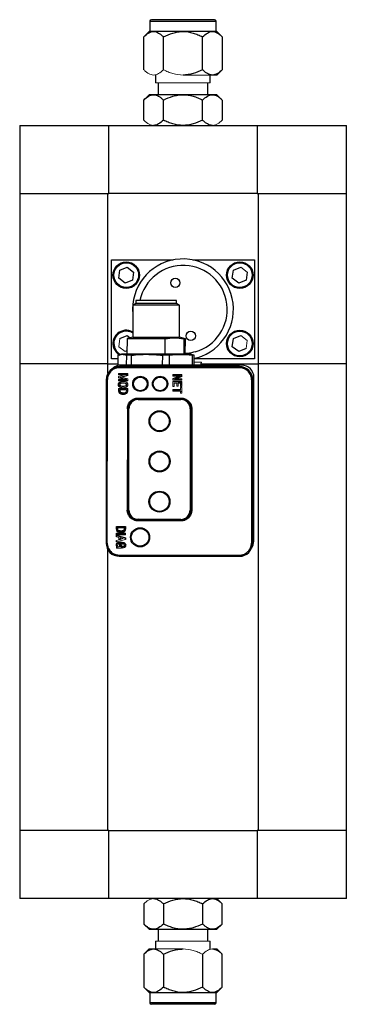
# Model space of a CAD drawing. Header units: millimetres. Extents: x 53 to 387, y 29 to 391.
# Tile 1 of 9: x 101 to 143, y 104 to 231. Entities that reach past the tile are written whole.
import ezdxf

# ---------------------------------------------------------------- set-up
doc = ezdxf.new("R2010")
doc.units = ezdxf.units.MM

msp = doc.modelspace()

# ---------------------------------------------------------------- linework, layer by layer
at = {"color": 7, "linetype": 'Continuous', "lineweight": 25}
for p, q in [((118.18, 230.61), (118.18, 229.28)), ((118.37, 230.81), (126.5, 230.81)), ((126.69, 229.28), (126.69, 230.61)), ((118.07, 229.28), (117.4, 228.61)), ((118.66, 229.28), (118.07, 229.28)), ((122.44, 229.28), (118.66, 229.28)), ((126.22, 229.28), (122.44, 229.28)), ((126.8, 229.28), (126.22, 229.28)), ((127.48, 228.61), (126.8, 229.28)), ((117.4, 224.37), (117.4, 228.61)), ((119.92, 224.37), (119.92, 228.61)), ((124.96, 224.37), (124.96, 228.61)), ((127.48, 228.61), (127.48, 224.37)), ((126.8, 223.69), (127.48, 224.37)), ((118.92, 223.75), (118.92, 222.68)), ((125.95, 222.68), (125.95, 223.69)), ((119.26, 222.68), (119.26, 221.15)), ((125.61, 221.15), (125.61, 222.68)), ((118.07, 221.15), (117.4, 220.48)), ((117.4, 217.89), (117.4, 220.48)), ((118.66, 221.15), (118.07, 221.15)), ((122.44, 221.15), (118.66, 221.15)), ((119.92, 217.89), (119.92, 220.48)), ((126.22, 221.15), (122.44, 221.15)), ((124.96, 217.89), (124.96, 220.48)), ((126.8, 221.15), (126.22, 221.15)), ((127.48, 220.48), (126.8, 221.15)), ((127.48, 220.48), (127.48, 217.89)), ((101.44, 217.22), (101.44, 208.47)), ((101.44, 217.22), (112.88, 217.22)), ((112.88, 208.47), (112.88, 217.22)), ((112.88, 217.22), (131.99, 217.22)), ((131.99, 217.22), (131.99, 208.47)), ((131.99, 217.22), (143.44, 217.22)), ((143.44, 208.47), (143.44, 217.22)), ((101.44, 208.47), (101.44, 186.57)), ((101.44, 208.47), (112.88, 208.47)), ((112.78, 186.57), (112.78, 208.47)), ((131.99, 208.47), (112.88, 208.47)), ((131.99, 208.47), (143.44, 208.47)), ((132.09, 208.47), (132.09, 186.57)), ((143.44, 186.57), (143.44, 208.47)), ((113.23, 187.22), (113.23, 199.92)), ((113.23, 199.92), (121.16, 199.92)), ((114.32, 198.6), (115.27, 198.99)), ((115.27, 198.99), (116.09, 198.36)), ((123.71, 199.92), (131.64, 199.92)), ((128.92, 198.6), (129.87, 198.99)), ((131.64, 199.92), (131.64, 187.22)), ((114.18, 197.57), (114.32, 198.6)), ((115, 196.94), (114.18, 197.57)), ((116.09, 198.36), (115.96, 197.34)), ((128.78, 197.57), (128.92, 198.6)), ((129.6, 196.94), (128.78, 197.57)), ((130.69, 198.36), (130.56, 197.34)), ((115.96, 197.34), (115, 196.94)), ((130.56, 197.34), (129.6, 196.94)), ((116.36, 194.32), (115.99, 194.1)), ((115.99, 194.1), (115.99, 190)), ((121.1, 194.1), (115.99, 194.1)), ((116.36, 194.7), (116.36, 194.32)), ((121.61, 194.69), (116.36, 194.7)), ((120.84, 194.31), (116.36, 194.32)), ((121.61, 194.31), (120.84, 194.31)), ((121.99, 194.1), (121.1, 194.1)), ((121.61, 194.31), (121.61, 194.69)), ((121.99, 194.1), (121.61, 194.31)), ((121.99, 189.99), (121.99, 194.1)), ((114.32, 189.8), (115.27, 190.19)), ((115.99, 190), (115.24, 189.8)), ((115.27, 190.19), (115.64, 189.91)), ((115.99, 190), (121.1, 190)), ((121.1, 190), (121.99, 189.99)), ((122.74, 189.79), (121.99, 189.99)), ((128.92, 189.8), (129.87, 190.19)), ((115.24, 189.8), (115.23, 187.8)), ((115.24, 189.8), (120.15, 189.8)), ((120.14, 187.8), (120.15, 189.8)), ((122.54, 189.79), (122.74, 189.79)), ((122.54, 189.79), (122.54, 187.8)), ((122.73, 187.8), (122.74, 189.79)), ((128.78, 188.77), (128.92, 189.8)), ((129.6, 188.14), (128.78, 188.77)), ((114.1, 186.41), (114.1, 187.67)), ((114.53, 187.81), (114.31, 187.75)), ((118.96, 187.8), (114.53, 187.81)), ((115.23, 188.24), (115, 188.14)), ((115.15, 187.67), (115.14, 186.41)), ((115.82, 187.67), (115.15, 187.67)), ((115.82, 186.41), (115.82, 187.67)), ((123.44, 187.8), (118.96, 187.8)), ((119.78, 187.67), (119.77, 186.4)), ((120.7, 187.67), (119.78, 187.67)), ((120.7, 186.4), (120.7, 187.67)), ((123.65, 187.74), (123.44, 187.8)), ((123.87, 187.66), (123.61, 187.66)), ((123.61, 187.66), (123.61, 186.4)), ((123.87, 187.66), (123.65, 187.71)), ((123.86, 186.4), (123.87, 187.66)), ((124.24, 187.35), (123.87, 187.25)), ((130.56, 188.54), (129.6, 188.14)), ((101.44, 186.57), (101.44, 126.57)), ((112.78, 186.57), (101.44, 186.57)), ((112.78, 186.57), (114.1, 186.57)), ((112.78, 185.36), (112.78, 186.57)), ((114.1, 187.22), (113.23, 187.22)), ((129.71, 186.21), (114.26, 186.22)), ((129.97, 186.4), (114.49, 186.41)), ((131.64, 187.22), (123.87, 187.22)), ((124.79, 186.57), (132.09, 186.57)), ((143.44, 186.57), (132.09, 186.57)), ((132.09, 186.57), (132.09, 126.57)), ((143.44, 126.57), (143.44, 186.57)), ((114.16, 185.34), (115.33, 185.34)), ((114.93, 185.14), (114.16, 185.15)), ((129.71, 186.06), (114.26, 186.07)), ((115.33, 185.06), (114.51, 184.87)), ((121.12, 185.18), (122.29, 185.18)), ((121.91, 184.99), (121.12, 184.99)), ((122.25, 185.14), (121.15, 185.14)), ((122.1, 185.03), (121.15, 185.03)), ((122.25, 184.97), (121.33, 184.61)), ((122.29, 184.95), (121.51, 184.64)), ((131.54, 163.78), (131.56, 184.81)), ((114.94, 184.57), (114.16, 184.78)), ((114.16, 184.57), (114.94, 184.57)), ((115.33, 184.38), (114.16, 184.38)), ((114.44, 183.73), (114.44, 183.69)), ((115.22, 184.54), (114.94, 184.57)), ((115.05, 184.08), (115.05, 184.05)), ((122.29, 184.45), (121.12, 184.46)), ((121.12, 184.28), (122.29, 184.28)), ((121.15, 184.49), (122.25, 184.49)), ((121.33, 184.61), (121.51, 184.64)), ((121.33, 184.61), (122.25, 184.61)), ((121.51, 184.64), (122.29, 184.64)), ((122.1, 184.09), (121.82, 184.09)), ((114.16, 183.4), (115.33, 183.4)), ((115.29, 183.37), (114.19, 183.37)), ((114.3, 183.24), (114.33, 183.21)), ((115.19, 183.24), (114.3, 183.24)), ((115.15, 183.21), (114.33, 183.21)), ((121.12, 183.26), (122.1, 183.26)), ((122.1, 183.06), (121.12, 183.06)), ((116.67, 181.97), (122.17, 181.96)), ((116.68, 182.17), (122.18, 182.16)), ((116.68, 182.07), (122.18, 182.06)), ((116.68, 182.07), (116.68, 182.07)), ((116.68, 182.07), (122.18, 182.06)), ((115.38, 180.77), (115.38, 180.77)), ((123.57, 180.77), (123.47, 180.77)), ((123.57, 180.77), (123.56, 167.77)), ((115.37, 167.77), (115.37, 167.77)), ((123.56, 167.77), (123.46, 167.77)), ((122.16, 166.57), (116.66, 166.58)), ((122.16, 166.47), (116.66, 166.48)), ((116.66, 166.48), (116.66, 166.48)), ((122.16, 166.47), (116.66, 166.48)), ((122.16, 166.37), (116.66, 166.38)), ((113.87, 165.66), (115.04, 165.66)), ((113.87, 165.3), (113.87, 165.66)), ((113.9, 165.62), (113.87, 165.66)), ((113.87, 164.81), (115.05, 164.81)), ((113.87, 164.6), (113.87, 164.81)), ((113.9, 164.77), (113.87, 164.81)), ((113.87, 164.6), (113.9, 164.64)), ((115.05, 164.6), (113.87, 164.6)), ((115.01, 165.62), (113.9, 165.62)), ((113.9, 165.62), (113.9, 165.3)), ((115.01, 165.62), (115.04, 165.66)), ((115.01, 165.62), (115.01, 165.3)), ((115.01, 165.3), (115.04, 165.3)), ((115.04, 165.66), (115.04, 165.3)), ((113.87, 164.52), (115.04, 164.2)), ((113.87, 164.32), (113.87, 164.52)), ((113.9, 164.47), (113.87, 164.52)), ((113.87, 163.66), (113.87, 163.86)), ((114.33, 163.32), (114.51, 163.32)), ((114.33, 163.06), (114.33, 163.32)), ((114.37, 163.28), (114.33, 163.32)), ((114.37, 164.19), (114.37, 163.99)), ((114.48, 163.28), (114.51, 163.32)), ((114.51, 163.32), (114.51, 162.87)), ((115, 164.17), (115.04, 164.2)), ((115.04, 164.2), (115.04, 163.98)), ((112.78, 126.57), (112.78, 162.66)), ((113.87, 163.05), (113.92, 163.05)), ((114.24, 161.98), (129.69, 161.97)), ((114.24, 161.83), (129.69, 161.82)), ((101.44, 126.57), (101.44, 117.82)), ((112.78, 126.57), (101.44, 126.57)), ((112.88, 126.57), (101.44, 126.57)), ((112.88, 126.57), (131.99, 126.57)), ((112.88, 117.82), (112.88, 126.57)), ((143.44, 126.57), (131.99, 126.57)), ((131.99, 126.57), (131.99, 117.82)), ((143.44, 126.57), (132.09, 126.57)), ((143.44, 117.82), (143.44, 126.57)), ((112.88, 117.82), (101.44, 117.82)), ((131.99, 117.82), (112.88, 117.82)), ((127.48, 117.14), (126.8, 117.82)), ((143.44, 117.82), (131.99, 117.82)), ((117.4, 117.14), (117.4, 114.55)), ((119.92, 117.14), (119.92, 114.55)), ((124.96, 117.14), (124.96, 114.55)), ((127.48, 114.55), (127.48, 117.14)), ((117.4, 114.55), (118.07, 113.88)), ((126.8, 113.88), (127.48, 114.55)), ((118.07, 113.88), (118.66, 113.88)), ((118.66, 113.88), (122.44, 113.88)), ((119.26, 113.88), (119.26, 112.36)), ((122.44, 113.88), (126.22, 113.88)), ((125.61, 112.36), (125.61, 113.88)), ((126.22, 113.88), (126.8, 113.88)), ((118.92, 112.36), (118.92, 111.34)), ((125.95, 111.29), (125.95, 112.36)), ((118.07, 111.34), (117.4, 110.66)), ((117.4, 110.66), (117.4, 106.43)), ((119.92, 110.66), (119.92, 106.43)), ((124.96, 110.66), (124.96, 106.43)), ((127.48, 110.66), (126.8, 111.34)), ((127.48, 106.43), (127.48, 110.66)), ((117.4, 106.43), (118.07, 105.75)), ((126.8, 105.75), (127.48, 106.43)), ((118.07, 105.75), (118.66, 105.75)), ((118.18, 105.75), (118.18, 104.42)), ((118.66, 105.75), (122.44, 105.75)), ((122.44, 105.75), (126.22, 105.75)), ((126.22, 105.75), (126.8, 105.75)), ((126.69, 104.42), (126.69, 105.75))]:
    msp.add_line(p, q, dxfattribs=at)
at = {"color": 8, "linetype": 'Continuous', "lineweight": 25}
for p, q in [((118.18, 230.61), (126.69, 230.61)), ((114.27, 185.28), (115.33, 185.28)), ((126.69, 104.42), (118.18, 104.42))]:
    msp.add_line(p, q, dxfattribs=at)
at = {"color": 144, "linetype": 'Continuous', "lineweight": 18}
for p, q in [((122.44, 223.69), (126.22, 223.69)), ((126.22, 223.69), (126.8, 223.69)), ((118.92, 222.68), (125.95, 222.68)), ((112.78, 208.47), (101.44, 208.47)), ((132.09, 208.47), (143.44, 208.47)), ((129.87, 198.99), (130.69, 198.36)), ((129.87, 190.19), (130.69, 189.56)), ((114.18, 188.77), (114.32, 189.8)), ((115, 188.14), (114.18, 188.77)), ((130.69, 189.56), (130.56, 188.54)), ((114.49, 186.41), (114.1, 186.41)), ((123.86, 186.77), (124.82, 186.77)), ((114.16, 185.15), (114.16, 185.34)), ((114.2, 185.3), (114.16, 185.34)), ((114.16, 185.15), (114.2, 185.18)), ((114.16, 184.95), (114.93, 185.14)), ((114.16, 184.78), (114.16, 184.95)), ((115.29, 185.3), (114.2, 185.3)), ((115.22, 185.18), (114.2, 185.18)), ((114.27, 185.27), (114.27, 185.28)), ((115.33, 185.27), (114.27, 185.27)), ((115.29, 185.09), (114.37, 184.87)), ((114.37, 184.87), (114.51, 184.87)), ((114.51, 184.87), (115.33, 184.65)), ((115.22, 185.18), (114.93, 185.14)), ((115.33, 185.17), (115.11, 185.17)), ((115.29, 185.3), (115.33, 185.34)), ((115.29, 185.09), (115.33, 185.06)), ((115.33, 185.34), (115.33, 185.06)), ((121.12, 184.99), (121.12, 185.18)), ((121.15, 185.14), (121.12, 185.18)), ((121.12, 184.99), (121.15, 185.03)), ((121.12, 184.67), (121.91, 184.99)), ((121.15, 185.14), (121.15, 185.03)), ((121.15, 184.65), (122.1, 185.03)), ((122.1, 185.03), (121.91, 184.99)), ((122.25, 185.14), (122.29, 185.18)), ((122.25, 184.97), (122.25, 185.14)), ((122.25, 184.97), (122.29, 184.95)), ((122.29, 185.18), (122.29, 184.95)), ((112.56, 184.53), (112.54, 163.53)), ((112.71, 184.53), (112.56, 184.53)), ((112.59, 184.53), (112.57, 163.53)), ((112.71, 184.53), (112.69, 163.53)), ((114.16, 184.78), (114.2, 184.8)), ((114.16, 184.38), (114.16, 184.57)), ((114.2, 184.54), (114.16, 184.57)), ((114.2, 184.42), (114.16, 184.38)), ((115.22, 184.54), (114.2, 184.8)), ((114.2, 184.54), (115.22, 184.54)), ((114.2, 184.42), (115.29, 184.42)), ((115.29, 184.42), (115.33, 184.38)), ((115.33, 184.65), (115.33, 184.38)), ((121.12, 184.46), (121.12, 184.67)), ((121.15, 184.49), (121.12, 184.46)), ((121.12, 183.66), (121.12, 184.28)), ((121.15, 184.24), (121.12, 184.28)), ((121.3, 183.66), (121.12, 183.66)), ((121.15, 184.49), (121.15, 184.65)), ((122.25, 184.24), (121.15, 184.24)), ((121.63, 184.09), (121.3, 184.09)), ((121.3, 184.09), (121.3, 183.66)), ((121.63, 183.69), (121.63, 184.09)), ((121.82, 183.69), (121.63, 183.69)), ((122.13, 184.12), (121.78, 184.13)), ((121.78, 184.13), (121.82, 184.09)), ((121.82, 184.09), (121.82, 183.69)), ((122.13, 184.12), (122.1, 184.09)), ((122.1, 183.66), (122.1, 184.09)), ((122.29, 183.66), (122.1, 183.66)), ((122.1, 183.54), (122.29, 183.54)), ((122.1, 183.26), (122.1, 183.54)), ((122.29, 184.64), (122.25, 184.61)), ((122.25, 184.49), (122.25, 184.61)), ((122.25, 184.49), (122.29, 184.45)), ((122.25, 184.24), (122.29, 184.28)), ((122.29, 184.64), (122.29, 184.45)), ((122.29, 184.28), (122.29, 183.66)), ((122.29, 183.54), (122.29, 182.8)), ((131.23, 163.51), (131.25, 184.51)), ((131.25, 184.51), (131.4, 184.51)), ((131.36, 163.51), (131.38, 184.51)), ((131.38, 163.51), (131.4, 184.51)), ((114.16, 183.04), (114.16, 183.4)), ((114.19, 183.37), (114.16, 183.4)), ((114.19, 183.37), (114.19, 183.04)), ((115.19, 183.24), (115.15, 183.21)), ((115.29, 183.37), (115.33, 183.4)), ((115.29, 183.37), (115.29, 183.04)), ((115.33, 183.4), (115.33, 183.04)), ((121.12, 183.06), (121.12, 183.26)), ((121.15, 183.23), (121.12, 183.26)), ((121.15, 183.1), (121.12, 183.06)), ((122.13, 183.23), (121.15, 183.23)), ((121.15, 183.1), (122.13, 183.1)), ((122.1, 183.26), (122.13, 183.23)), ((122.13, 183.1), (122.1, 183.06)), ((122.1, 182.8), (122.1, 183.06)), ((122.29, 183.02), (122.1, 183.02)), ((122.29, 182.8), (122.1, 182.8)), ((122.18, 182.06), (122.18, 182.06)), ((115.27, 167.77), (115.28, 180.77)), ((115.28, 180.77), (115.38, 180.77)), ((115.48, 180.03), (115.28, 180.06)), ((115.37, 167.77), (115.38, 180.77)), ((115.37, 167.77), (115.38, 180.77)), ((115.48, 180.77), (115.38, 180.77)), ((115.47, 167.77), (115.48, 180.77)), ((123.37, 180.77), (123.36, 167.77)), ((123.37, 180.77), (123.47, 180.77)), ((123.47, 180.77), (123.46, 167.77)), ((115.27, 167.77), (115.37, 167.77)), ((115.47, 167.77), (115.37, 167.77)), ((123.36, 167.77), (123.46, 167.77)), ((122.16, 166.47), (122.16, 166.47)), ((113.87, 165.3), (113.9, 165.3)), ((115.01, 164.77), (113.9, 164.77)), ((113.9, 164.77), (113.9, 164.64)), ((113.9, 164.64), (115.01, 164.64)), ((114.9, 165.5), (114.01, 165.5)), ((114.86, 165.46), (114.05, 165.46)), ((114.14, 164.97), (114.13, 164.94)), ((114.9, 165.5), (114.86, 165.46)), ((115.01, 164.77), (115.05, 164.81)), ((115.01, 164.64), (115.05, 164.6)), ((115.05, 164.81), (115.05, 164.6)), ((112.69, 163.53), (112.54, 163.53)), ((113.87, 164.32), (113.9, 164.35)), ((114.19, 164.24), (113.87, 164.32)), ((115.04, 163.98), (113.87, 163.66)), ((113.87, 163.86), (114.19, 163.95)), ((113.9, 163.84), (113.87, 163.86)), ((113.9, 163.71), (113.87, 163.66)), ((115, 164.17), (113.9, 164.47)), ((113.9, 164.47), (113.9, 164.35)), ((113.9, 163.84), (113.9, 163.71)), ((114.19, 163.95), (114.19, 164.24)), ((114.33, 163.95), (114.34, 164.24)), ((114.37, 163.99), (114.33, 163.95)), ((114.37, 164.19), (114.34, 164.24)), ((114.76, 164.09), (114.37, 164.19)), ((114.37, 163.99), (114.76, 164.09)), ((115, 164.01), (115, 164.17)), ((115, 164.01), (115.04, 163.98)), ((131.23, 163.51), (131.38, 163.51)), ((113.87, 162.87), (113.87, 163.05)), ((113.9, 163.02), (113.87, 163.05)), ((114.51, 162.87), (113.87, 162.87)), ((113.9, 163.02), (114.01, 163.02)), ((114.25, 162.88), (114.51, 162.88)), ((114.37, 163.03), (114.37, 163.28)), ((114.37, 163.28), (114.48, 163.28)), ((114.48, 163.28), (114.48, 162.91)), ((114.48, 162.91), (114.51, 162.87)), ((114.66, 162.89), (114.66, 163.08)), ((114.75, 163.09), (114.76, 163.05)), ((125.95, 112.36), (118.92, 112.36)), ((118.66, 111.34), (118.07, 111.34)), ((122.44, 111.34), (118.66, 111.34)), ((126.8, 111.34), (126.22, 111.34))]:
    msp.add_line(p, q, dxfattribs=at)
at = {"color": 144, "linetype": 'Continuous', "lineweight": 18, "flags": 128}
for points in [[(122.19, 184.24), (122.24, 183.81), (122.29, 183.66)], [(115.27, 167.98), (115.38, 168.01), (115.47, 168.02)]]:
    msp.add_lwpolyline(points, dxfattribs=at)
at = {"color": 7, "linetype": 'Continuous', "lineweight": 25}
for centre, radius in [((115.14, 197.97), 1.71), ((115.14, 197.97), 1.59), ((129.74, 197.97), 1.71), ((129.74, 197.97), 1.59), ((121.45, 196.98), 0.597), ((123.43, 190.15), 0.597), ((129.74, 189.17), 1.71), ((129.74, 189.17), 1.59), ((116.95, 183.99), 0.978), ((116.95, 183.99), 0.878), ((116.95, 183.99), 0.878), ((119.49, 183.99), 0.978), ((119.49, 183.99), 0.878), ((119.49, 183.99), 0.878), ((119.42, 179.19), 1.35), ((119.42, 179.19), 1.25), ((119.42, 179.19), 1.25), ((119.42, 174.02), 1.35), ((119.42, 174.02), 1.25), ((119.42, 174.02), 1.25), ((119.41, 168.85), 1.35), ((119.41, 168.85), 1.25), ((119.41, 168.85), 1.25), ((116.92, 164.26), 1.23), ((116.92, 164.26), 1.13), ((116.92, 164.26), 1.13)]:
    msp.add_circle(centre, radius, dxfattribs=at)
for centre, radius, start, end in [((118.37, 230.61), 0.19, 90, 180), ((126.5, 230.61), 0.191, 0, 90), ((122.44, 193.57), 6.48, 286.1537, 185.3891), ((115.14, 189.17), 1.71, 60.2922, 202.5227), ((115.14, 189.17), 1.59, 57.6464, 241.8241), ((115.14, 189.17), 1.71, 202.5227, 241.3153), ((114.26, 184.52), 1.69, 89.9512, 179.9512), ((114.49, 184.82), 1.59, 89.9511, 131.8253), ((124.02, 186.77), 0.794, 332.0385, 0), ((129.71, 184.51), 1.69, 359.9511, 89.9511), ((129.97, 184.81), 1.59, 359.9511, 89.9511), ((114.74, 184.16), 1.5, 257.679, 282.2233), ((114.74, 184.16), 1.47, 257.7014, 282.2009), ((116.67, 180.77), 1.3, 89.9512, 179.9512), ((116.67, 180.77), 1.29, 89.9512, 179.9512), ((164.38, 181.95), 47.71, 179.8597, 179.9798), ((68.97, 182.19), 47.71, 359.8597, 359.9798), ((169.88, 181.94), 47.71, 179.8597, 179.9798), ((74.47, 182.18), 47.71, 359.8597, 359.9798), ((116.66, 167.77), 1.3, 179.9511, 269.9511), ((116.66, 167.77), 1.29, 179.9511, 269.9511), ((164.37, 166.51), 47.71, 179.9225, 180.0426), ((68.96, 166.44), 47.71, 359.9225, 0.0426), ((169.87, 166.51), 47.71, 179.9225, 180.0426), ((74.46, 166.44), 47.71, 359.9225, 0.0426), ((114.46, 166.41), 1.5, 257.679, 282.2233), ((114.46, 166.41), 1.47, 257.7014, 282.2009), ((114.46, 166.52), 1.44, 258.1846, 281.7177), ((114.46, 166.52), 1.41, 258.2331, 281.6692), ((114.69, 165.28), 0.353, 284.0466, 2.5432), ((114.69, 165.28), 0.318, 284.1457, 2.6833), ((114.24, 163.52), 1.69, 179.9511, 269.9511), ((114.18, 163.27), 0.34, 106.939, 219.73), ((114.46, 162.27), 1.18, 75.4999, 104.816), ((114.73, 163.25), 0.166, 279.6847, 79.3876), ((129.69, 163.51), 1.69, 269.9512, 359.9512), ((129.95, 163.78), 1.59, 325.3322, 359.9511), ((118.37, 104.42), 0.191, 180, 270), ((126.5, 104.42), 0.191, 270, 0)]:
    msp.add_arc(centre, radius, start, end, dxfattribs=at)
at = {"color": 8, "linetype": 'Continuous', "lineweight": 25}
for centre, radius, start, end in [((122.46, 193.56), 5.67, 285.9699, 168.4586), ((49.71, 186.16), 64.55, 359.9171, 0.0502), ((65.16, 186.15), 64.55, 359.9171, 0.0502), ((49.69, 162), 64.55, 359.8521, 359.9852), ((65.14, 161.98), 64.55, 359.8521, 359.9852)]:
    msp.add_arc(centre, radius, start, end, dxfattribs=at)
at = {"color": 144, "linetype": 'Continuous', "lineweight": 18}
for centre, radius, start, end in [((119.94, 185.3), 5.67, 179.9429, 180.1745), ((114.51, 183.03), 0.353, 177.3591, 255.8557), ((114.51, 183.03), 0.318, 177.219, 255.7566), ((114.74, 184.26), 1.44, 258.1846, 281.7177), ((114.74, 184.26), 1.41, 258.2331, 281.6692), ((114.98, 183.03), 0.318, 284.1457, 2.6833), ((114.98, 183.03), 0.353, 284.0466, 2.5432), ((122.17, 180.77), 1.3, 359.9511, 89.9511), ((122.16, 167.77), 1.3, 269.9512, 359.9512), ((114.22, 165.28), 0.353, 177.3591, 255.8557), ((114.22, 165.28), 0.318, 177.219, 255.7566), ((114.18, 163.27), 0.304, 107.0177, 235.8112), ((114.2, 163.25), 0.168, 103.5752, 259.745), ((114.46, 162.27), 1.21, 75.5541, 104.7987), ((114.73, 163.25), 0.201, 279.5043, 79.0328), ((114.33, 163.77), 0.709, 256.6223, 269.9511), ((114.57, 164.41), 1.34, 273.5503, 277.7096), ((114.67, 163.45), 0.565, 268.4404, 293.5691)]:
    msp.add_arc(centre, radius, start, end, dxfattribs=at)
at = {"color": 7, "linetype": 'Continuous', "lineweight": 25}
for points, knots in [([(117.4, 228.61), (117.59, 228.8), (117.79, 228.97), (118.11, 229.15), (118.22, 229.2), (118.43, 229.26), (118.54, 229.28), (118.66, 229.28)], [0, 0, 0, 0, 0.5, 0.5, 0.75, 0.75, 1, 1, 1, 1]), ([(118.66, 229.28), (118.88, 229.28), (119.09, 229.21), (119.41, 229.03), (119.51, 228.96), (119.72, 228.8), (119.82, 228.7), (119.92, 228.61)], [0, 0, 0, 0, 0.5, 0.5, 0.75, 0.75, 1, 1, 1, 1]), ([(119.92, 228.61), (120.31, 228.8), (120.71, 228.97), (121.34, 229.15), (121.56, 229.2), (121.99, 229.26), (122.21, 229.28), (122.44, 229.28)], [0, 0, 0, 0, 0.5, 0.5, 0.75, 0.75, 1, 1, 1, 1]), ([(122.44, 229.28), (122.88, 229.28), (123.31, 229.21), (123.94, 229.03), (124.15, 228.96), (124.56, 228.8), (124.76, 228.7), (124.96, 228.61)], [0, 0, 0, 0, 0.5, 0.5, 0.75, 0.75, 1, 1, 1, 1]), ([(124.96, 228.61), (125.15, 228.8), (125.36, 228.97), (125.67, 229.15), (125.78, 229.2), (125.99, 229.26), (126.11, 229.28), (126.22, 229.28)], [0, 0, 0, 0, 0.5, 0.5, 0.75, 0.75, 1, 1, 1, 1]), ([(126.22, 229.28), (126.44, 229.28), (126.65, 229.21), (126.97, 229.03), (127.07, 228.96), (127.28, 228.8), (127.38, 228.7), (127.48, 228.61)], [0, 0, 0, 0, 0.5, 0.5, 0.75, 0.75, 1, 1, 1, 1]), ([(124.96, 224.37), (124.56, 224.17), (124.16, 224), (123.53, 223.82), (123.32, 223.78), (122.88, 223.71), (122.66, 223.69), (122.44, 223.69)], [0, 0, 0, 0, 0.5, 0.5, 0.75, 0.75, 1, 1, 1, 1]), ([(126.22, 223.69), (126, 223.69), (125.78, 223.76), (125.46, 223.94), (125.36, 224.01), (125.16, 224.18), (125.06, 224.27), (124.96, 224.37)], [0, 0, 0, 0, 0.5, 0.5, 0.75, 0.75, 1, 1, 1, 1]), ([(127.48, 224.37), (127.28, 224.17), (127.08, 224), (126.76, 223.82), (126.66, 223.78), (126.44, 223.71), (126.33, 223.69), (126.22, 223.69)], [0, 0, 0, 0, 0.5, 0.5, 0.75, 0.75, 1, 1, 1, 1]), ([(117.4, 220.48), (117.59, 220.68), (117.79, 220.84), (118.11, 221.02), (118.22, 221.07), (118.43, 221.14), (118.54, 221.15), (118.66, 221.15)], [0, 0, 0, 0, 0.5, 0.5, 0.75, 0.75, 1, 1, 1, 1]), ([(118.66, 221.15), (118.88, 221.15), (119.09, 221.09), (119.41, 220.91), (119.51, 220.83), (119.72, 220.67), (119.82, 220.58), (119.92, 220.48)], [0, 0, 0, 0, 0.5, 0.5, 0.75, 0.75, 1, 1, 1, 1]), ([(119.92, 220.48), (120.31, 220.68), (120.71, 220.84), (121.34, 221.02), (121.56, 221.07), (121.99, 221.14), (122.21, 221.15), (122.44, 221.15)], [0, 0, 0, 0, 0.5, 0.5, 0.75, 0.75, 1, 1, 1, 1]), ([(122.44, 221.15), (122.88, 221.15), (123.31, 221.09), (123.94, 220.91), (124.15, 220.83), (124.56, 220.67), (124.76, 220.58), (124.96, 220.48)], [0, 0, 0, 0, 0.5, 0.5, 0.75, 0.75, 1, 1, 1, 1]), ([(124.96, 220.48), (125.15, 220.68), (125.36, 220.84), (125.67, 221.02), (125.78, 221.07), (125.99, 221.14), (126.11, 221.15), (126.22, 221.15)], [0, 0, 0, 0, 0.5, 0.5, 0.75, 0.75, 1, 1, 1, 1]), ([(126.22, 221.15), (126.44, 221.15), (126.65, 221.09), (126.97, 220.91), (127.07, 220.83), (127.28, 220.67), (127.38, 220.58), (127.48, 220.48)], [0, 0, 0, 0, 0.5, 0.5, 0.75, 0.75, 1, 1, 1, 1]), ([(119.92, 217.89), (119.72, 217.69), (119.52, 217.53), (119.2, 217.35), (119.1, 217.3), (118.88, 217.23), (118.77, 217.22), (118.66, 217.22)], [0, 0, 0, 0, 0.5, 0.5, 0.75, 0.75, 1, 1, 1, 1]), ([(122.44, 217.22), (121.99, 217.22), (121.56, 217.28), (120.93, 217.46), (120.72, 217.54), (120.31, 217.7), (120.11, 217.79), (119.92, 217.89)], [0, 0, 0, 0, 0.5, 0.5, 0.75, 0.75, 1, 1, 1, 1]), ([(124.96, 217.89), (124.56, 217.69), (124.16, 217.53), (123.53, 217.35), (123.32, 217.3), (122.88, 217.23), (122.66, 217.22), (122.44, 217.22)], [0, 0, 0, 0, 0.5, 0.5, 0.75, 0.75, 1, 1, 1, 1]), ([(126.22, 217.22), (126, 217.22), (125.78, 217.28), (125.46, 217.46), (125.36, 217.54), (125.16, 217.7), (125.06, 217.79), (124.96, 217.89)], [0, 0, 0, 0, 0.5, 0.5, 0.75, 0.75, 1, 1, 1, 1]), ([(114.26, 186.07), (114.23, 186.07), (114.18, 186.07), (114.09, 186.06), (114.01, 186.05), (113.93, 186.03), (113.85, 186.01), (113.77, 185.99), (113.62, 185.93), (113.4, 185.83), (113.16, 185.62), (112.96, 185.38), (112.84, 185.15), (112.77, 184.96), (112.74, 184.82), (112.72, 184.67), (112.71, 184.57), (112.71, 184.53)], [0, 0, 0, 0, 0.034551, 0.0688557, 0.1030135, 0.1371252, 0.1712918, 0.2056141, 0.2401914, 0.3700548, 0.5000287, 0.6298921, 0.7598661, 0.8201496, 0.8799061, 0.9396762, 1, 1, 1, 1]), ([(131.25, 184.51), (131.25, 184.54), (131.25, 184.59), (131.24, 184.68), (131.23, 184.76), (131.22, 184.84), (131.2, 184.92), (131.17, 185), (131.12, 185.15), (131.01, 185.36), (130.81, 185.61), (130.56, 185.81), (130.33, 185.93), (130.14, 186), (130, 186.03), (129.85, 186.05), (129.76, 186.05), (129.71, 186.06)], [0, 0, 0, 0, 0.034551, 0.068856, 0.103014, 0.137125, 0.171292, 0.205614, 0.240191, 0.370055, 0.500029, 0.629892, 0.759866, 0.82015, 0.879906, 0.939676, 1, 1, 1, 1]), ([(114.43, 183.53), (114.26, 183.56), (114.13, 183.72), (114.13, 184.06), (114.26, 184.22), (114.43, 184.25)], [0.0098039, 0.0098039, 0.0098039, 0.0098039, 0.5, 0.5, 0.9901961, 0.9901961, 0.9901961, 0.9901961]), ([(115.05, 184.05), (114.87, 184.08), (114.7, 184.09), (114.5, 184.06), (114.48, 184.06), (114.44, 184.05), (114.41, 184.04), (114.36, 184.01), (114.33, 183.97), (114.31, 183.89), (114.31, 183.84), (114.36, 183.77), (114.4, 183.74), (114.44, 183.73)], [0, 0, 0, 0, 0.5, 0.5, 0.5625, 0.5625, 0.625, 0.625, 0.75, 0.75, 0.875, 0.875, 1, 1, 1, 1]), ([(114.44, 183.73), (114.62, 183.7), (114.81, 183.69), (115.03, 183.73), (115.08, 183.73), (115.15, 183.78), (115.17, 183.82), (115.19, 183.94), (115.13, 184.03), (115.05, 184.05)], [0, 0, 0, 0, 0.5, 0.5, 0.625, 0.625, 0.75, 0.75, 1, 1, 1, 1]), ([(114.3, 183.24), (114.3, 183.23), (114.3, 183.22), (114.3, 183.21), (114.3, 183.13), (114.29, 183.06), (114.33, 182.93), (114.39, 182.87), (114.45, 182.85), (114.45, 182.85), (114.45, 182.85), (114.45, 182.85)], [0.0063203, 0.0063203, 0.0063203, 0.0063203, 0.0776173, 0.0776173, 0.0776173, 0.5344373, 0.5344373, 0.9912573, 0.9912573, 0.9912573, 0.9940735, 0.9940735, 0.9940735, 0.9940735]), ([(114.33, 183.21), (114.33, 183.13), (114.33, 183.06), (114.36, 182.95), (114.41, 182.9), (114.46, 182.89)], [0.0091364, 0.0091364, 0.0091364, 0.0091364, 0.4659564, 0.4659564, 0.9227764, 0.9227764, 0.9227764, 0.9227764]), ([(115.28, 180.77), (115.28, 180.8), (115.28, 180.86), (115.29, 180.95), (115.3, 181.03), (115.32, 181.12), (115.35, 181.2), (115.4, 181.35), (115.5, 181.55), (115.68, 181.77), (115.9, 181.95), (116.11, 182.06), (116.29, 182.12), (116.41, 182.15), (116.54, 182.16), (116.63, 182.17), (116.68, 182.17)], [0, 0, 0, 0, 0.04028, 0.080248, 0.120062, 0.159883, 0.19987, 0.240183, 0.370042, 0.500023, 0.629882, 0.759863, 0.820146, 0.879902, 0.939673, 1, 1, 1, 1]), ([(123.37, 180.77), (123.37, 181.08), (123.24, 181.39), (122.8, 181.84), (122.49, 181.96), (122.17, 181.96)], [0, 0, 0, 0, 0.5, 0.5, 1, 1, 1, 1]), ([(122.18, 182.16), (122.2, 182.16), (122.26, 182.16), (122.35, 182.15), (122.44, 182.14), (122.52, 182.12), (122.61, 182.1), (122.75, 182.04), (122.95, 181.94), (123.17, 181.76), (123.35, 181.54), (123.46, 181.33), (123.52, 181.16), (123.55, 181.03), (123.57, 180.9), (123.57, 180.81), (123.57, 180.77)], [0, 0, 0, 0, 0.04028, 0.080248, 0.120062, 0.159883, 0.19987, 0.240183, 0.370042, 0.500023, 0.629882, 0.759863, 0.820146, 0.879902, 0.939673, 1, 1, 1, 1]), ([(116.66, 166.38), (116.63, 166.38), (116.57, 166.38), (116.49, 166.39), (116.4, 166.4), (116.31, 166.42), (116.23, 166.44), (116.09, 166.5), (115.89, 166.6), (115.67, 166.78), (115.49, 167), (115.38, 167.21), (115.32, 167.38), (115.29, 167.51), (115.27, 167.64), (115.27, 167.73), (115.27, 167.77)], [0, 0, 0, 0, 0.04028, 0.080248, 0.120062, 0.159883, 0.19987, 0.240183, 0.370042, 0.500023, 0.629882, 0.759863, 0.820146, 0.879902, 0.939673, 1, 1, 1, 1]), ([(123.56, 167.77), (123.56, 167.74), (123.56, 167.68), (123.55, 167.59), (123.54, 167.5), (123.52, 167.42), (123.49, 167.33), (123.44, 167.19), (123.34, 166.99), (123.16, 166.77), (122.93, 166.59), (122.72, 166.48), (122.55, 166.42), (122.42, 166.39), (122.29, 166.37), (122.21, 166.37), (122.16, 166.37)], [0, 0, 0, 0, 0.04028, 0.080248, 0.120062, 0.159883, 0.19987, 0.240183, 0.370042, 0.500023, 0.629882, 0.759863, 0.820146, 0.879902, 0.939673, 1, 1, 1, 1]), ([(114.86, 165.46), (114.86, 165.39), (114.87, 165.32), (114.85, 165.21), (114.8, 165.16), (114.74, 165.14)], [0.0090677, 0.0090677, 0.0090677, 0.0090677, 0.462451, 0.462451, 0.9158344, 0.9158344, 0.9158344, 0.9158344]), ([(114.75, 165.11), (114.75, 165.11), (114.75, 165.11), (114.75, 165.11), (114.82, 165.12), (114.88, 165.19), (114.91, 165.33), (114.9, 165.39), (114.9, 165.46), (114.9, 165.47), (114.9, 165.48), (114.9, 165.5)], [0.0064369, 0.0064369, 0.0064369, 0.0064369, 0.0090677, 0.0090677, 0.0090677, 0.462451, 0.462451, 0.9158344, 0.9158344, 0.9158344, 0.9940742, 0.9940742, 0.9940742, 0.9940742]), ([(112.69, 163.53), (112.7, 163.5), (112.7, 163.44), (112.7, 163.36), (112.71, 163.28), (112.73, 163.2), (112.75, 163.11), (112.77, 163.03), (112.83, 162.88), (112.94, 162.67), (113.14, 162.43), (113.38, 162.22), (113.62, 162.1), (113.81, 162.04), (113.95, 162), (114.09, 161.98), (114.19, 161.98), (114.24, 161.98)], [0, 0, 0, 0, 0.034551, 0.0688557, 0.1030135, 0.1371252, 0.1712918, 0.2056141, 0.2401914, 0.3700548, 0.5000287, 0.6298921, 0.7598661, 0.8201496, 0.8799061, 0.9396762, 1, 1, 1, 1]), ([(114.09, 163.6), (114.2, 163.63), (114.33, 163.65), (114.57, 163.65), (114.69, 163.65), (114.95, 163.56), (115.05, 163.42), (115.08, 163.16), (115.01, 163.01), (114.9, 162.93)], [0, 0, 0, 0, 0.25, 0.25, 0.5, 0.5, 0.75, 0.75, 1, 1, 1, 1]), ([(129.69, 161.97), (129.72, 161.97), (129.77, 161.97), (129.85, 161.97), (129.94, 161.98), (130.02, 162), (130.1, 162.02), (130.18, 162.04), (130.33, 162.1), (130.54, 162.21), (130.79, 162.41), (130.99, 162.66), (131.11, 162.89), (131.17, 163.08), (131.21, 163.22), (131.23, 163.36), (131.23, 163.46), (131.23, 163.51)], [0, 0, 0, 0, 0.034551, 0.068856, 0.103014, 0.137125, 0.171292, 0.205614, 0.240191, 0.370055, 0.500029, 0.629892, 0.759866, 0.82015, 0.879906, 0.939676, 1, 1, 1, 1]), ([(118.66, 117.82), (118.88, 117.82), (119.09, 117.75), (119.41, 117.57), (119.51, 117.5), (119.72, 117.33), (119.82, 117.24), (119.92, 117.14)], [0, 0, 0, 0, 0.5, 0.5, 0.75, 0.75, 1, 1, 1, 1]), ([(119.92, 117.14), (120.31, 117.34), (120.71, 117.51), (121.34, 117.69), (121.56, 117.73), (121.99, 117.8), (122.21, 117.82), (122.44, 117.82)], [0, 0, 0, 0, 0.5, 0.5, 0.75, 0.75, 1, 1, 1, 1]), ([(122.44, 117.82), (122.88, 117.82), (123.31, 117.75), (123.94, 117.57), (124.15, 117.5), (124.56, 117.33), (124.76, 117.24), (124.96, 117.14)], [0, 0, 0, 0, 0.5, 0.5, 0.75, 0.75, 1, 1, 1, 1]), ([(124.96, 117.14), (125.15, 117.34), (125.36, 117.51), (125.67, 117.69), (125.78, 117.73), (125.99, 117.8), (126.11, 117.82), (126.22, 117.82)], [0, 0, 0, 0, 0.5, 0.5, 0.75, 0.75, 1, 1, 1, 1]), ([(126.22, 117.82), (126.44, 117.82), (126.65, 117.75), (126.97, 117.57), (127.07, 117.5), (127.28, 117.33), (127.38, 117.24), (127.48, 117.14)], [0, 0, 0, 0, 0.5, 0.5, 0.75, 0.75, 1, 1, 1, 1]), ([(118.66, 113.88), (118.43, 113.88), (118.22, 113.95), (117.9, 114.13), (117.8, 114.2), (117.59, 114.36), (117.49, 114.46), (117.4, 114.55)], [0, 0, 0, 0, 0.5, 0.5, 0.75, 0.75, 1, 1, 1, 1]), ([(119.92, 114.55), (119.72, 114.36), (119.52, 114.19), (119.2, 114.01), (119.1, 113.96), (118.88, 113.9), (118.77, 113.88), (118.66, 113.88)], [0, 0, 0, 0, 0.5, 0.5, 0.75, 0.75, 1, 1, 1, 1]), ([(122.44, 113.88), (121.99, 113.88), (121.56, 113.95), (120.93, 114.13), (120.72, 114.2), (120.31, 114.36), (120.11, 114.46), (119.92, 114.55)], [0, 0, 0, 0, 0.5, 0.5, 0.75, 0.75, 1, 1, 1, 1]), ([(124.96, 114.55), (124.56, 114.36), (124.16, 114.19), (123.53, 114.01), (123.32, 113.96), (122.88, 113.9), (122.66, 113.88), (122.44, 113.88)], [0, 0, 0, 0, 0.5, 0.5, 0.75, 0.75, 1, 1, 1, 1]), ([(126.22, 113.88), (126, 113.88), (125.78, 113.95), (125.46, 114.13), (125.36, 114.2), (125.16, 114.36), (125.06, 114.46), (124.96, 114.55)], [0, 0, 0, 0, 0.5, 0.5, 0.75, 0.75, 1, 1, 1, 1]), ([(127.48, 114.55), (127.28, 114.36), (127.08, 114.19), (126.76, 114.01), (126.66, 113.96), (126.44, 113.9), (126.33, 113.88), (126.22, 113.88)], [0, 0, 0, 0, 0.5, 0.5, 0.75, 0.75, 1, 1, 1, 1]), ([(117.4, 110.66), (117.59, 110.86), (117.79, 111.03), (118.11, 111.21), (118.22, 111.26), (118.43, 111.32), (118.54, 111.34), (118.66, 111.34)], [0, 0, 0, 0, 0.5, 0.5, 0.75, 0.75, 1, 1, 1, 1]), ([(118.66, 111.34), (118.88, 111.34), (119.09, 111.27), (119.41, 111.09), (119.51, 111.02), (119.72, 110.85), (119.82, 110.76), (119.92, 110.66)], [0, 0, 0, 0, 0.5, 0.5, 0.75, 0.75, 1, 1, 1, 1]), ([(119.92, 110.66), (120.31, 110.86), (120.71, 111.03), (121.34, 111.21), (121.56, 111.26), (121.99, 111.32), (122.21, 111.34), (122.44, 111.34)], [0, 0, 0, 0, 0.5, 0.5, 0.75, 0.75, 1, 1, 1, 1]), ([(126.22, 111.34), (126.44, 111.34), (126.65, 111.27), (126.97, 111.09), (127.07, 111.02), (127.28, 110.85), (127.38, 110.76), (127.48, 110.66)], [0, 0, 0, 0, 0.5, 0.5, 0.75, 0.75, 1, 1, 1, 1]), ([(118.66, 105.75), (118.43, 105.75), (118.22, 105.82), (117.9, 106), (117.8, 106.07), (117.59, 106.24), (117.49, 106.33), (117.4, 106.43)], [0, 0, 0, 0, 0.5, 0.5, 0.75, 0.75, 1, 1, 1, 1]), ([(119.92, 106.43), (119.72, 106.23), (119.52, 106.06), (119.2, 105.88), (119.1, 105.83), (118.88, 105.77), (118.77, 105.75), (118.66, 105.75)], [0, 0, 0, 0, 0.5, 0.5, 0.75, 0.75, 1, 1, 1, 1]), ([(122.44, 105.75), (121.99, 105.75), (121.56, 105.82), (120.93, 106), (120.72, 106.07), (120.31, 106.24), (120.11, 106.33), (119.92, 106.43)], [0, 0, 0, 0, 0.5, 0.5, 0.75, 0.75, 1, 1, 1, 1]), ([(124.96, 106.43), (124.56, 106.23), (124.16, 106.06), (123.53, 105.88), (123.32, 105.83), (122.88, 105.77), (122.66, 105.75), (122.44, 105.75)], [0, 0, 0, 0, 0.5, 0.5, 0.75, 0.75, 1, 1, 1, 1]), ([(126.22, 105.75), (126, 105.75), (125.78, 105.82), (125.46, 106), (125.36, 106.07), (125.16, 106.24), (125.06, 106.33), (124.96, 106.43)], [0, 0, 0, 0, 0.5, 0.5, 0.75, 0.75, 1, 1, 1, 1]), ([(127.48, 106.43), (127.28, 106.23), (127.08, 106.06), (126.76, 105.88), (126.66, 105.83), (126.44, 105.77), (126.33, 105.75), (126.22, 105.75)], [0, 0, 0, 0, 0.5, 0.5, 0.75, 0.75, 1, 1, 1, 1]), ([(126.5, 104.23), (126.5, 104.23), (126.5, 104.23), (126.49, 104.23), (126.48, 104.23), (126.46, 104.23), (126.42, 104.23), (126.35, 104.23), (126.22, 104.23), (126.05, 104.23), (125.77, 104.23), (125.33, 104.23), (124.68, 104.23), (123.95, 104.23), (123.19, 104.23), (122.44, 104.23), (121.68, 104.23), (120.92, 104.23), (120.19, 104.23), (119.54, 104.23), (119.1, 104.23), (118.82, 104.23), (118.65, 104.23), (118.52, 104.23), (118.45, 104.23), (118.4, 104.23), (118.38, 104.23), (118.37, 104.23), (118.37, 104.23)], [0, 0, 0, 0, 0.011674, 0.023327, 0.034973, 0.046629, 0.058309, 0.089195, 0.120102, 0.152275, 0.184469, 0.250118, 0.315768, 0.380053, 0.441772, 0.500003, 0.558234, 0.619953, 0.684238, 0.749887, 0.815537, 0.84771, 0.879904, 0.91079, 0.941696, 0.961134, 0.980544, 1, 1, 1, 1])]:
    msp.add_open_spline(points, degree=3, knots=knots, dxfattribs=at)
at = {"color": 144, "linetype": 'Continuous', "lineweight": 18}
for points, knots in [([(118.66, 223.69), (118.43, 223.69), (118.22, 223.76), (117.9, 223.94), (117.8, 224.01), (117.59, 224.18), (117.49, 224.27), (117.4, 224.37)], [0, 0, 0, 0, 0.5, 0.5, 0.75, 0.75, 1, 1, 1, 1]), ([(119.92, 224.37), (119.72, 224.17), (119.52, 224), (119.2, 223.82), (119.1, 223.78), (118.88, 223.71), (118.77, 223.69), (118.66, 223.69)], [0, 0, 0, 0, 0.5, 0.5, 0.75, 0.75, 1, 1, 1, 1]), ([(122.44, 223.69), (121.99, 223.69), (121.56, 223.76), (120.93, 223.94), (120.72, 224.01), (120.31, 224.18), (120.11, 224.27), (119.92, 224.37)], [0, 0, 0, 0, 0.5, 0.5, 0.75, 0.75, 1, 1, 1, 1]), ([(118.66, 217.22), (118.43, 217.22), (118.22, 217.28), (117.9, 217.46), (117.8, 217.54), (117.59, 217.7), (117.49, 217.79), (117.4, 217.89)], [0, 0, 0, 0, 0.5, 0.5, 0.75, 0.75, 1, 1, 1, 1]), ([(127.48, 217.89), (127.28, 217.69), (127.08, 217.53), (126.76, 217.35), (126.66, 217.3), (126.44, 217.23), (126.33, 217.22), (126.22, 217.22)], [0, 0, 0, 0, 0.5, 0.5, 0.75, 0.75, 1, 1, 1, 1]), ([(114.43, 183.57), (114.43, 183.57), (114.43, 183.57), (114.43, 183.57), (114.28, 183.6), (114.16, 183.74), (114.16, 184.04), (114.28, 184.18), (114.43, 184.21), (114.43, 184.21), (114.43, 184.21), (114.43, 184.21)], [0.0093406, 0.0093406, 0.0093406, 0.0093406, 0.0098039, 0.0098039, 0.0098039, 0.5, 0.5, 0.9901961, 0.9901961, 0.9901961, 0.9906594, 0.9906594, 0.9906594, 0.9906594]), ([(115.05, 184.08), (114.96, 184.1), (114.86, 184.11), (114.67, 184.11), (114.57, 184.11), (114.45, 184.09), (114.43, 184.08), (114.38, 184.07), (114.36, 184.05), (114.31, 184), (114.28, 183.96), (114.27, 183.86), (114.29, 183.81), (114.35, 183.73), (114.39, 183.7), (114.44, 183.69)], [0, 0, 0, 0, 0.25, 0.25, 0.5, 0.5, 0.5625, 0.5625, 0.625, 0.625, 0.75, 0.75, 0.875, 0.875, 1, 1, 1, 1]), ([(114.44, 183.69), (114.62, 183.66), (114.81, 183.66), (115.04, 183.69), (115.09, 183.7), (115.17, 183.76), (115.2, 183.81), (115.22, 183.96), (115.15, 184.06), (115.05, 184.08)], [0, 0, 0, 0, 0.5, 0.5, 0.625, 0.625, 0.75, 0.75, 1, 1, 1, 1]), ([(115.06, 184.25), (115.23, 184.21), (115.36, 184.06), (115.36, 183.72), (115.23, 183.56), (115.06, 183.53)], [0.0098039, 0.0098039, 0.0098039, 0.0098039, 0.5, 0.5, 0.9901961, 0.9901961, 0.9901961, 0.9901961]), ([(115.03, 182.89), (115.08, 182.9), (115.13, 182.95), (115.16, 183.07), (115.15, 183.14), (115.15, 183.21)], [0.0841656, 0.0841656, 0.0841656, 0.0841656, 0.537549, 0.537549, 0.9909323, 0.9909323, 0.9909323, 0.9909323]), ([(115.04, 182.85), (115.04, 182.85), (115.04, 182.85), (115.04, 182.85), (115.1, 182.87), (115.17, 182.93), (115.2, 183.07), (115.19, 183.14), (115.19, 183.21), (115.19, 183.22), (115.19, 183.23), (115.19, 183.24)], [0.0059258, 0.0059258, 0.0059258, 0.0059258, 0.0085566, 0.0085566, 0.0085566, 0.46194, 0.46194, 0.9153233, 0.9153233, 0.9153233, 0.9935631, 0.9935631, 0.9935631, 0.9935631]), ([(114.01, 165.5), (114.01, 165.48), (114.01, 165.47), (114.01, 165.46), (114.01, 165.39), (114, 165.31), (114.04, 165.18), (114.1, 165.12), (114.16, 165.11), (114.16, 165.11), (114.16, 165.11), (114.16, 165.11)], [0.0059265, 0.0059265, 0.0059265, 0.0059265, 0.0772236, 0.0772236, 0.0772236, 0.5340436, 0.5340436, 0.9908636, 0.9908636, 0.9908636, 0.9936797, 0.9936797, 0.9936797, 0.9936797]), ([(114.17, 165.14), (114.12, 165.16), (114.07, 165.2), (114.04, 165.31), (114.05, 165.38), (114.05, 165.46)], [0.0772236, 0.0772236, 0.0772236, 0.0772236, 0.5340436, 0.5340436, 0.9908636, 0.9908636, 0.9908636, 0.9908636]), ([(114.88, 162.96), (114.98, 163.03), (115.04, 163.17), (115.02, 163.41), (114.92, 163.53), (114.69, 163.61), (114.57, 163.61), (114.33, 163.61), (114.21, 163.59), (114.09, 163.56)], [0.0020497, 0.0020497, 0.0020497, 0.0020497, 0.25, 0.25, 0.5, 0.5, 0.75, 0.75, 0.9996918, 0.9996918, 0.9996918, 0.9996918]), ([(113.89, 162.99), (113.9, 162.98), (113.93, 162.96), (113.97, 162.94), (114.03, 162.92), (114.12, 162.89), (114.21, 162.88), (114.25, 162.88)], [0, 0, 0, 0, 0.1164929, 0.2336173, 0.3519167, 0.6757859, 1, 1, 1, 1]), ([(114.88, 162.96), (114.88, 162.96), (114.88, 162.96), (114.89, 162.95), (114.89, 162.95), (114.89, 162.95), (114.89, 162.94), (114.89, 162.94), (114.9, 162.94), (114.9, 162.93)], [0, 0, 0, 0, 0.0001220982, 0.0001220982, 0.0001220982, 0.0002441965, 0.0002441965, 0.0002441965, 0.0004062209, 0.0004062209, 0.0004062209, 0.0004062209]), ([(117.4, 117.14), (117.59, 117.34), (117.79, 117.51), (118.11, 117.69), (118.22, 117.73), (118.43, 117.8), (118.54, 117.82), (118.66, 117.82)], [0, 0, 0, 0, 0.5, 0.5, 0.75, 0.75, 1, 1, 1, 1]), ([(122.44, 111.34), (122.88, 111.34), (123.31, 111.27), (123.94, 111.09), (124.15, 111.02), (124.56, 110.85), (124.76, 110.76), (124.96, 110.66)], [0, 0, 0, 0, 0.5, 0.5, 0.75, 0.75, 1, 1, 1, 1]), ([(124.96, 110.66), (125.15, 110.86), (125.36, 111.03), (125.67, 111.21), (125.78, 111.26), (125.99, 111.32), (126.11, 111.34), (126.22, 111.34)], [0, 0, 0, 0, 0.5, 0.5, 0.75, 0.75, 1, 1, 1, 1])]:
    msp.add_open_spline(points, degree=3, knots=knots, dxfattribs=at)
at = {"color": 7, "linetype": 'Continuous', "lineweight": 25}
for points in [[(120.15, 189.8), (120.55, 189.86), (121.34, 189.94), (122.14, 189.86), (122.54, 189.79)], [(114.1, 187.67), (114.28, 187.75), (114.62, 187.83), (114.97, 187.75), (115.15, 187.67)], [(115.82, 187.67), (116.48, 187.75), (117.8, 187.83), (119.12, 187.74), (119.78, 187.67)], [(120.7, 187.67), (121.19, 187.74), (122.16, 187.83), (123.13, 187.74), (123.61, 187.66)], [(116.67, 181.97), (116.02, 181.97), (115.48, 181.43), (115.48, 180.77)], [(115.47, 167.77), (115.47, 167.11), (116, 166.58), (116.66, 166.58)], [(122.16, 166.57), (122.82, 166.57), (123.36, 167.11), (123.36, 167.77)], [(114.74, 165.14), (114.74, 165.13), (114.75, 165.12), (114.75, 165.11)], [(114.77, 164.94), (114.77, 164.95), (114.77, 164.96), (114.77, 164.97)], [(114.09, 163.6), (114.09, 163.58), (114.09, 163.57), (114.09, 163.56)], [(114.76, 163.41), (114.76, 163.42), (114.76, 163.44), (114.76, 163.45)], [(113.92, 163.05), (113.95, 163.04), (113.98, 163.03), (114.01, 163.02)]]:
    msp.add_open_spline(points, degree=3, dxfattribs=at)
at = {"color": 8, "linetype": 'Continuous', "lineweight": 25}
msp.add_open_spline([(124.02, 188.11), (123.68, 188.02), (123.26, 187.9), (122.82, 187.91), (122.73, 187.91)], degree=3, knots=[0, 0, 0, 0, 0.7972307, 1, 1, 1, 1], dxfattribs=at)
at = {"color": 144, "linetype": 'Continuous', "lineweight": 18}
for points in [[(114.43, 184.25), (114.64, 184.29), (114.85, 184.29), (115.06, 184.25)], [(114.43, 184.21), (114.43, 184.22), (114.43, 184.24), (114.43, 184.25)], [(114.43, 183.53), (114.43, 183.54), (114.43, 183.56), (114.43, 183.57)], [(114.43, 182.72), (114.43, 182.71), (114.43, 182.7), (114.42, 182.69)], [(114.74, 183.5), (114.64, 183.5), (114.53, 183.51), (114.43, 183.53)], [(114.45, 182.85), (114.45, 182.86), (114.46, 182.87), (114.46, 182.89)], [(115.06, 183.53), (114.96, 183.51), (114.85, 183.5), (114.74, 183.5)], [(115.06, 182.69), (115.06, 182.7), (115.06, 182.71), (115.05, 182.72)], [(114.16, 165.11), (114.16, 165.12), (114.17, 165.13), (114.17, 165.14)], [(114.15, 163.45), (114.15, 163.43), (114.16, 163.42), (114.16, 163.41)], [(114.37, 163.03), (114.36, 163.04), (114.35, 163.05), (114.33, 163.06)]]:
    msp.add_open_spline(points, degree=3, dxfattribs=at)

doc.saveas('drawing.dxf')
